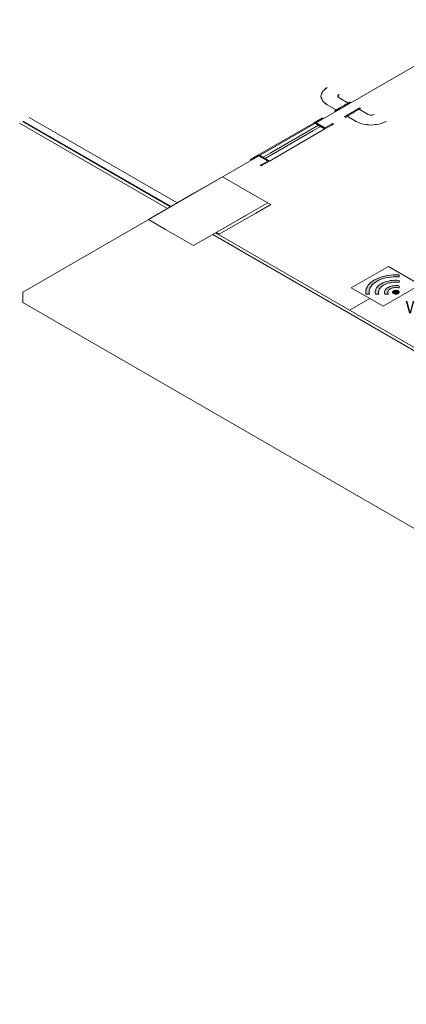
# Model space of a CAD drawing. Header units: millimetres. Extents: x 4476663 to 4477054, y -30323851 to -30323414.
# Tile 1 of 256: x 4476910.44 to 4476914.88, y -30323844.71 to -30323833.4. Entities that reach past the tile are written whole.
import ezdxf

# ---------------------------------------------------------------- set-up
doc = ezdxf.new("R2010")
doc.units = ezdxf.units.MM
doc.linetypes.add('NULL', pattern=[0])
for name, color, linetype, lineweight in [('DI-Elementos externos em vista', 9, 'Continuous', 5), ('IFC-Parede padrão-Contorno', 44, 'Continuous', 5), ('IFC-Porta-Contorno', 142, 'Continuous', 5), ('P-Simbol', 5, 'Continuous', 20)]:
    doc.layers.add(name, color=color, linetype=linetype, lineweight=lineweight)
doc.styles.add('ARIAL', font='arial.ttf')

msp = doc.modelspace()

# ---------------------------------------------------------------- hatches: boundary and pattern name
at = {"layer": 'P-Simbol', "linetype": 'Continuous'}
for points in [[(4476914.42, -30323836.549), (4476914.46, -30323836.549), (4476914.458, -30323836.539), (4476914.46, -30323836.508), (4476914.47, -30323836.477), (4476914.49, -30323836.449), (4476914.518, -30323836.422), (4476914.554, -30323836.399), (4476914.596, -30323836.38), (4476914.643, -30323836.365), (4476914.694, -30323836.355), (4476914.747, -30323836.351), (4476914.801, -30323836.352), (4476914.801, -30323836.329), (4476914.77, -30323836.328), (4476914.74, -30323836.328), (4476914.71, -30323836.331), (4476914.681, -30323836.334), (4476914.652, -30323836.339), (4476914.623, -30323836.345), (4476914.596, -30323836.353), (4476914.571, -30323836.362), (4476914.546, -30323836.373), (4476914.524, -30323836.384), (4476914.503, -30323836.397), (4476914.484, -30323836.411), (4476914.467, -30323836.425), (4476914.453, -30323836.441), (4476914.441, -30323836.457), (4476914.432, -30323836.473), (4476914.425, -30323836.49), (4476914.42, -30323836.508), (4476914.418, -30323836.525)], [(4476914.801, -30323836.415), (4476914.801, -30323836.392), (4476914.78, -30323836.39), (4476914.738, -30323836.391), (4476914.697, -30323836.396), (4476914.659, -30323836.405), (4476914.623, -30323836.417), (4476914.592, -30323836.433), (4476914.566, -30323836.452), (4476914.546, -30323836.473), (4476914.533, -30323836.496), (4476914.527, -30323836.52), (4476914.529, -30323836.549), (4476914.568, -30323836.549), (4476914.565, -30323836.528), (4476914.568, -30323836.508), (4476914.578, -30323836.488), (4476914.592, -30323836.47), (4476914.613, -30323836.454), (4476914.637, -30323836.439), (4476914.666, -30323836.428), (4476914.698, -30323836.42), (4476914.731, -30323836.414), (4476914.766, -30323836.413)], [(4476914.639, -30323836.549), (4476914.68, -30323836.549), (4476914.675, -30323836.539), (4476914.675, -30323836.516), (4476914.692, -30323836.496), (4476914.723, -30323836.481), (4476914.761, -30323836.475), (4476914.801, -30323836.479), (4476914.801, -30323836.455), (4476914.79, -30323836.454), (4476914.744, -30323836.453), (4476914.701, -30323836.462), (4476914.666, -30323836.479), (4476914.642, -30323836.501), (4476914.634, -30323836.527)], [(4476914.738, -30323836.544), (4476914.758, -30323836.55), (4476914.796, -30323836.541), (4476914.798, -30323836.517), (4476914.762, -30323836.506), (4476914.729, -30323836.521)]]:
    msp.add_hatch(color=5, dxfattribs=at).paths.add_polyline_path(points)

# ---------------------------------------------------------------- linework, layer by layer
at = {"layer": 'DI-Elementos externos em vista'}
for p, q in [((4476915.896, -30323833.398), (4476910.477, -30323836.526)), ((4476910.477, -30323836.526), (4476910.477, -30323836.565)), ((4476910.477, -30323836.565), (4476910.477, -30323836.646)), ((4476910.477, -30323836.646), (4476924.441, -30323844.708))]:
    msp.add_line(p, q, dxfattribs=at)
at = {"layer": 'IFC-Parede padrão-Contorno', "color": 8, "lineweight": 5}
for p, q in [((4476912.25, -30323835.503), (4476910.553, -30323834.522)), ((4476912.14, -30323835.566), (4476910.442, -30323834.586)), ((4476912.175, -30323835.546), (4476910.477, -30323834.566)), ((4476912.181, -30323835.543), (4476910.484, -30323834.562)), ((4476912.45, -30323835.387), (4476912.772, -30323835.201)), ((4476913.143, -30323835.416), (4476912.772, -30323835.201)), ((4476911.921, -30323835.693), (4476912.45, -30323835.387)), ((4476913.292, -30323835.501), (4476913.143, -30323835.416)), ((4476912.945, -30323835.702), (4476913.292, -30323835.501)), ((4476913.157, -30323835.619), (4476913.326, -30323835.521)), ((4476913.302, -30323835.507), (4476913.292, -30323835.501)), ((4476913.326, -30323835.521), (4476913.302, -30323835.507)), ((4476912.441, -30323835.993), (4476913.049, -30323835.642)), ((4476912.735, -30323835.863), (4476913.157, -30323835.619)), ((4476912.118, -30323835.806), (4476911.921, -30323835.693)), ((4476912.441, -30323835.993), (4476912.118, -30323835.806)), ((4476915.916, -30323837.746), (4476912.66, -30323835.866)), ((4476915.951, -30323837.726), (4476912.694, -30323835.846)), ((4476912.721, -30323835.854), (4476912.701, -30323835.843)), ((4476912.735, -30323835.863), (4476912.721, -30323835.854))]:
    msp.add_line(p, q, dxfattribs=at)
at = {"layer": 'IFC-Porta-Contorno', "color": 8, "lineweight": 5}
for p, q in [((4476913.921, -30323834.221), (4476913.948, -30323834.198)), ((4476913.947, -30323834.199), (4476913.974, -30323834.175)), ((4476913.947, -30323834.199), (4476913.95, -30323834.196)), ((4476913.948, -30323834.198), (4476913.95, -30323834.197)), ((4476913.95, -30323834.196), (4476913.976, -30323834.177)), ((4476913.902, -30323834.275), (4476913.907, -30323834.259)), ((4476913.906, -30323834.29), (4476913.902, -30323834.275)), ((4476913.908, -30323834.299), (4476913.902, -30323834.275)), ((4476913.912, -30323834.302), (4476913.906, -30323834.29)), ((4476913.907, -30323834.259), (4476913.915, -30323834.239)), ((4476913.913, -30323834.307), (4476913.908, -30323834.299)), ((4476913.912, -30323834.248), (4476913.921, -30323834.221)), ((4476913.921, -30323834.33), (4476913.912, -30323834.302)), ((4476914.098, -30323834.275), (4476914.113, -30323834.255)), ((4476914.098, -30323834.283), (4476914.099, -30323834.266)), ((4476914.113, -30323834.295), (4476914.098, -30323834.275)), ((4476914.217, -30323834.355), (4476914.113, -30323834.295)), ((4476913.947, -30323834.352), (4476913.921, -30323834.33)), ((4476913.95, -30323834.355), (4476913.947, -30323834.352)), ((4476913.974, -30323834.375), (4476913.947, -30323834.352)), ((4476913.976, -30323834.374), (4476913.95, -30323834.355)), ((4476914.078, -30323834.435), (4476913.974, -30323834.375)), ((4476914.086, -30323834.431), (4476914.104, -30323834.42)), ((4476914.096, -30323834.437), (4476914.114, -30323834.426)), ((4476914.098, -30323834.424), (4476914.113, -30323834.415)), ((4476914.104, -30323834.42), (4476914.125, -30323834.408)), ((4476914.113, -30323834.415), (4476914.129, -30323834.406)), ((4476914.114, -30323834.426), (4476914.135, -30323834.414)), ((4476914.125, -30323834.408), (4476914.147, -30323834.395)), ((4476914.135, -30323834.414), (4476914.158, -30323834.401)), ((4476914.147, -30323834.395), (4476914.17, -30323834.382)), ((4476914.158, -30323834.401), (4476914.18, -30323834.388)), ((4476914.165, -30323834.385), (4476914.182, -30323834.375)), ((4476914.17, -30323834.382), (4476914.191, -30323834.37)), ((4476914.18, -30323834.388), (4476914.201, -30323834.376)), ((4476914.182, -30323834.375), (4476914.196, -30323834.367)), ((4476914.191, -30323834.37), (4476914.209, -30323834.36)), ((4476914.201, -30323834.376), (4476914.219, -30323834.366)), ((4476914.207, -30323834.361), (4476914.214, -30323834.357)), ((4476914.209, -30323834.36), (4476914.222, -30323834.352)), ((4476914.219, -30323834.366), (4476914.233, -30323834.358)), ((4476914.222, -30323834.352), (4476914.231, -30323834.347)), ((4476914.231, -30323834.347), (4476914.234, -30323834.345)), ((4476914.233, -30323834.358), (4476914.241, -30323834.353)), ((4476914.244, -30323834.351), (4476914.234, -30323834.345)), ((4476914.241, -30323834.353), (4476914.244, -30323834.351)), ((4476914.305, -30323834.436), (4476914.323, -30323834.426)), ((4476914.323, -30323834.426), (4476914.337, -30323834.418)), ((4476914.333, -30323834.432), (4476914.347, -30323834.424)), ((4476914.337, -30323834.418), (4476914.345, -30323834.413)), ((4476914.445, -30323834.487), (4476914.341, -30323834.427)), ((4476914.345, -30323834.413), (4476914.348, -30323834.411)), ((4476914.347, -30323834.424), (4476914.356, -30323834.419)), ((4476914.359, -30323834.417), (4476914.348, -30323834.411)), ((4476914.356, -30323834.419), (4476914.359, -30323834.417)), ((4476913.825, -30323834.581), (4476913.91, -30323834.532)), ((4476913.846, -30323834.581), (4476913.922, -30323834.538)), ((4476913.91, -30323834.532), (4476913.922, -30323834.525)), ((4476913.923, -30323834.526), (4476913.922, -30323834.525)), ((4476913.922, -30323834.538), (4476913.933, -30323834.531)), ((4476913.933, -30323834.531), (4476913.923, -30323834.526)), ((4476914.061, -30323834.445), (4476914.064, -30323834.444)), ((4476914.071, -30323834.451), (4476914.061, -30323834.445)), ((4476914.064, -30323834.444), (4476914.072, -30323834.439)), ((4476914.071, -30323834.451), (4476914.074, -30323834.45)), ((4476914.072, -30323834.439), (4476914.086, -30323834.431)), ((4476914.074, -30323834.45), (4476914.083, -30323834.445)), ((4476914.08, -30323834.434), (4476914.087, -30323834.43)), ((4476914.083, -30323834.445), (4476914.096, -30323834.437)), ((4476914.175, -30323834.511), (4476914.178, -30323834.51)), ((4476914.185, -30323834.517), (4476914.175, -30323834.511)), ((4476914.178, -30323834.51), (4476914.187, -30323834.505)), ((4476914.185, -30323834.517), (4476914.188, -30323834.516)), ((4476914.187, -30323834.505), (4476914.2, -30323834.497)), ((4476914.188, -30323834.516), (4476914.197, -30323834.511)), ((4476914.197, -30323834.511), (4476914.211, -30323834.503)), ((4476914.2, -30323834.497), (4476914.218, -30323834.486)), ((4476914.307, -30323834.567), (4476914.203, -30323834.507)), ((4476914.211, -30323834.503), (4476914.229, -30323834.492)), ((4476914.218, -30323834.486), (4476914.239, -30323834.474)), ((4476914.229, -30323834.492), (4476914.25, -30323834.48)), ((4476914.239, -30323834.474), (4476914.262, -30323834.461)), ((4476914.25, -30323834.48), (4476914.272, -30323834.467)), ((4476914.262, -30323834.461), (4476914.284, -30323834.448)), ((4476914.272, -30323834.467), (4476914.294, -30323834.454)), ((4476914.284, -30323834.448), (4476914.305, -30323834.436)), ((4476914.294, -30323834.454), (4476914.315, -30323834.442)), ((4476914.315, -30323834.442), (4476914.333, -30323834.432)), ((4476914.445, -30323834.487), (4476914.48, -30323834.496)), ((4476914.467, -30323834.496), (4476914.496, -30323834.495)), ((4476914.48, -30323834.496), (4476914.514, -30323834.487)), ((4476913.188, -30323834.949), (4476913.825, -30323834.581)), ((4476913.312, -30323835.021), (4476913.95, -30323834.653)), ((4476913.319, -30323834.932), (4476913.875, -30323834.61)), ((4476913.819, -30323834.671), (4476913.899, -30323834.624)), ((4476913.938, -30323834.646), (4476913.825, -30323834.581)), ((4476913.856, -30323834.587), (4476913.846, -30323834.581)), ((4476913.95, -30323834.641), (4476913.856, -30323834.587)), ((4476913.95, -30323834.653), (4476913.938, -30323834.646)), ((4476913.95, -30323834.641), (4476914.026, -30323834.598)), ((4476913.95, -30323834.653), (4476914.035, -30323834.604)), ((4476914.026, -30323834.598), (4476914.036, -30323834.591)), ((4476914.035, -30323834.604), (4476914.047, -30323834.597)), ((4476914.038, -30323834.592), (4476914.036, -30323834.591)), ((4476914.047, -30323834.597), (4476914.038, -30323834.592)), ((4476914.307, -30323834.567), (4476914.347, -30323834.583)), ((4476914.309, -30323834.566), (4476914.342, -30323834.581)), ((4476914.342, -30323834.581), (4476914.347, -30323834.583)), ((4476914.347, -30323834.583), (4476914.386, -30323834.598)), ((4476914.386, -30323834.598), (4476914.433, -30323834.603)), ((4476914.424, -30323834.602), (4476914.44, -30323834.606)), ((4476914.433, -30323834.603), (4476914.455, -30323834.607)), ((4476914.44, -30323834.606), (4476914.48, -30323834.609)), ((4476914.455, -30323834.607), (4476914.48, -30323834.609)), ((4476914.48, -30323834.609), (4476914.508, -30323834.606)), ((4476914.508, -30323834.606), (4476914.543, -30323834.602)), ((4476914.527, -30323834.603), (4476914.574, -30323834.598)), ((4476914.574, -30323834.598), (4476914.614, -30323834.582)), ((4476914.613, -30323834.583), (4476914.653, -30323834.567)), ((4476914.613, -30323834.583), (4476914.617, -30323834.581)), ((4476914.614, -30323834.582), (4476914.617, -30323834.581)), ((4476914.617, -30323834.581), (4476914.651, -30323834.566)), ((4476913.262, -30323834.992), (4476913.819, -30323834.671)), ((4476913.103, -30323834.998), (4476913.188, -30323834.949)), ((4476913.112, -30323835.005), (4476913.188, -30323834.961)), ((4476913.238, -30323834.978), (4476913.188, -30323834.949)), ((4476913.2, -30323834.956), (4476913.188, -30323834.949)), ((4476913.281, -30323835.015), (4476913.188, -30323834.961)), ((4476913.312, -30323835.021), (4476913.2, -30323834.956)), ((4476913.238, -30323834.978), (4476913.319, -30323834.932)), ((4476913.312, -30323835.021), (4476913.262, -30323834.992)), ((4476913.091, -30323835.005), (4476913.103, -30323834.998)), ((4476913.1, -30323835.011), (4476913.091, -30323835.005)), ((4476913.101, -30323835.011), (4476913.1, -30323835.011)), ((4476913.101, -30323835.011), (4476913.112, -30323835.005)), ((4476913.205, -30323835.071), (4476913.216, -30323835.065)), ((4476913.214, -30323835.077), (4476913.205, -30323835.071)), ((4476913.215, -30323835.077), (4476913.214, -30323835.077)), ((4476913.215, -30323835.077), (4476913.228, -30323835.07)), ((4476913.216, -30323835.065), (4476913.292, -30323835.021)), ((4476913.228, -30323835.07), (4476913.312, -30323835.021)), ((4476913.292, -30323835.021), (4476913.281, -30323835.015))]:
    msp.add_line(p, q, dxfattribs=at)
at = {"layer": 'P-Simbol'}
for p, q in [((4476914.801, -30323836.352), (4476914.801, -30323836.329)), ((4476914.801, -30323836.415), (4476914.801, -30323836.392)), ((4476914.801, -30323836.479), (4476914.801, -30323836.455)), ((4476914.46, -30323836.549), (4476914.42, -30323836.549)), ((4476914.568, -30323836.549), (4476914.529, -30323836.549)), ((4476914.68, -30323836.549), (4476914.639, -30323836.549)), ((4476914.241, -30323836.729), (4476914.464, -30323836.6))]:
    msp.add_line(p, q, dxfattribs=at)
for points in [[(4476914.619, -30323836.69), (4476915.045, -30323836.444), (4476914.678, -30323836.232), (4476914.252, -30323836.478), (4476914.619, -30323836.69)], [(4476914.801, -30323836.329), (4476914.766, -30323836.328), (4476914.732, -30323836.329), (4476914.698, -30323836.332), (4476914.665, -30323836.336), (4476914.633, -30323836.343), (4476914.602, -30323836.351), (4476914.573, -30323836.362), (4476914.545, -30323836.373), (4476914.52, -30323836.387), (4476914.497, -30323836.401), (4476914.477, -30323836.417), (4476914.459, -30323836.434), (4476914.444, -30323836.452), (4476914.433, -30323836.471), (4476914.425, -30323836.49), (4476914.42, -30323836.509), (4476914.418, -30323836.529), (4476914.42, -30323836.549)], [(4476914.801, -30323836.352), (4476914.77, -30323836.351), (4476914.739, -30323836.351), (4476914.709, -30323836.354), (4476914.679, -30323836.358), (4476914.65, -30323836.364), (4476914.622, -30323836.371), (4476914.595, -30323836.38), (4476914.57, -30323836.391), (4476914.548, -30323836.403), (4476914.527, -30323836.416), (4476914.509, -30323836.43), (4476914.493, -30323836.445), (4476914.48, -30323836.462), (4476914.47, -30323836.478), (4476914.463, -30323836.496), (4476914.459, -30323836.513), (4476914.458, -30323836.531), (4476914.46, -30323836.549)], [(4476914.801, -30323836.392), (4476914.776, -30323836.39), (4476914.751, -30323836.39), (4476914.726, -30323836.392), (4476914.702, -30323836.395), (4476914.679, -30323836.4), (4476914.656, -30323836.405), (4476914.635, -30323836.413), (4476914.614, -30323836.421), (4476914.596, -30323836.431), (4476914.579, -30323836.441), (4476914.565, -30323836.453), (4476914.552, -30323836.465), (4476914.542, -30323836.478), (4476914.534, -30323836.492), (4476914.529, -30323836.506), (4476914.526, -30323836.52), (4476914.526, -30323836.534), (4476914.529, -30323836.549)], [(4476914.801, -30323836.415), (4476914.779, -30323836.413), (4476914.758, -30323836.413), (4476914.737, -30323836.414), (4476914.716, -30323836.416), (4476914.695, -30323836.42), (4476914.676, -30323836.425), (4476914.657, -30323836.431), (4476914.64, -30323836.438), (4476914.624, -30323836.447), (4476914.609, -30323836.456), (4476914.597, -30323836.466), (4476914.586, -30323836.477), (4476914.578, -30323836.488), (4476914.571, -30323836.5), (4476914.567, -30323836.512), (4476914.565, -30323836.524), (4476914.566, -30323836.536), (4476914.568, -30323836.549)], [(4476914.801, -30323836.455), (4476914.786, -30323836.453), (4476914.77, -30323836.452), (4476914.755, -30323836.453), (4476914.739, -30323836.454), (4476914.724, -30323836.456), (4476914.71, -30323836.459), (4476914.696, -30323836.464), (4476914.684, -30323836.469), (4476914.672, -30323836.475), (4476914.662, -30323836.481), (4476914.653, -30323836.489), (4476914.646, -30323836.496), (4476914.64, -30323836.505), (4476914.636, -30323836.513), (4476914.634, -30323836.522), (4476914.634, -30323836.531), (4476914.635, -30323836.54), (4476914.639, -30323836.549)], [(4476914.801, -30323836.479), (4476914.789, -30323836.477), (4476914.777, -30323836.476), (4476914.765, -30323836.475), (4476914.753, -30323836.475), (4476914.741, -30323836.477), (4476914.73, -30323836.479), (4476914.719, -30323836.482), (4476914.709, -30323836.486), (4476914.7, -30323836.491), (4476914.692, -30323836.496), (4476914.685, -30323836.502), (4476914.68, -30323836.508), (4476914.676, -30323836.515), (4476914.674, -30323836.521), (4476914.673, -30323836.528), (4476914.674, -30323836.535), (4476914.676, -30323836.542), (4476914.68, -30323836.549)], [(4476914.792, -30323836.513), (4476914.787, -30323836.51), (4476914.781, -30323836.508), (4476914.775, -30323836.507), (4476914.768, -30323836.506), (4476914.762, -30323836.506), (4476914.755, -30323836.507), (4476914.749, -30323836.508), (4476914.743, -30323836.51), (4476914.738, -30323836.513), (4476914.734, -30323836.516), (4476914.73, -30323836.519), (4476914.728, -30323836.522), (4476914.727, -30323836.526), (4476914.727, -30323836.53), (4476914.728, -30323836.534), (4476914.73, -30323836.537), (4476914.734, -30323836.541), (4476914.738, -30323836.544), (4476914.743, -30323836.546), (4476914.749, -30323836.548), (4476914.755, -30323836.549), (4476914.762, -30323836.55), (4476914.768, -30323836.55), (4476914.775, -30323836.549), (4476914.781, -30323836.548), (4476914.787, -30323836.546), (4476914.792, -30323836.544), (4476914.796, -30323836.541), (4476914.8, -30323836.537), (4476914.802, -30323836.534), (4476914.803, -30323836.53), (4476914.803, -30323836.526), (4476914.802, -30323836.522), (4476914.8, -30323836.519), (4476914.796, -30323836.516), (4476914.792, -30323836.513)]]:
    msp.add_lwpolyline(points, dxfattribs=at)

# ---------------------------------------------------------------- texts
at = {"layer": 'P-Simbol', "linetype": 'NULL', "insert": (4476914.876, -30323836.769), "char_height": 0.14, "width": 0.91213, "attachment_point": 7, "line_spacing_factor": 0.6, "style": 'ARIAL'}
msp.add_mtext('Wi-Fi', dxfattribs=at)

doc.saveas('drawing.dxf')
